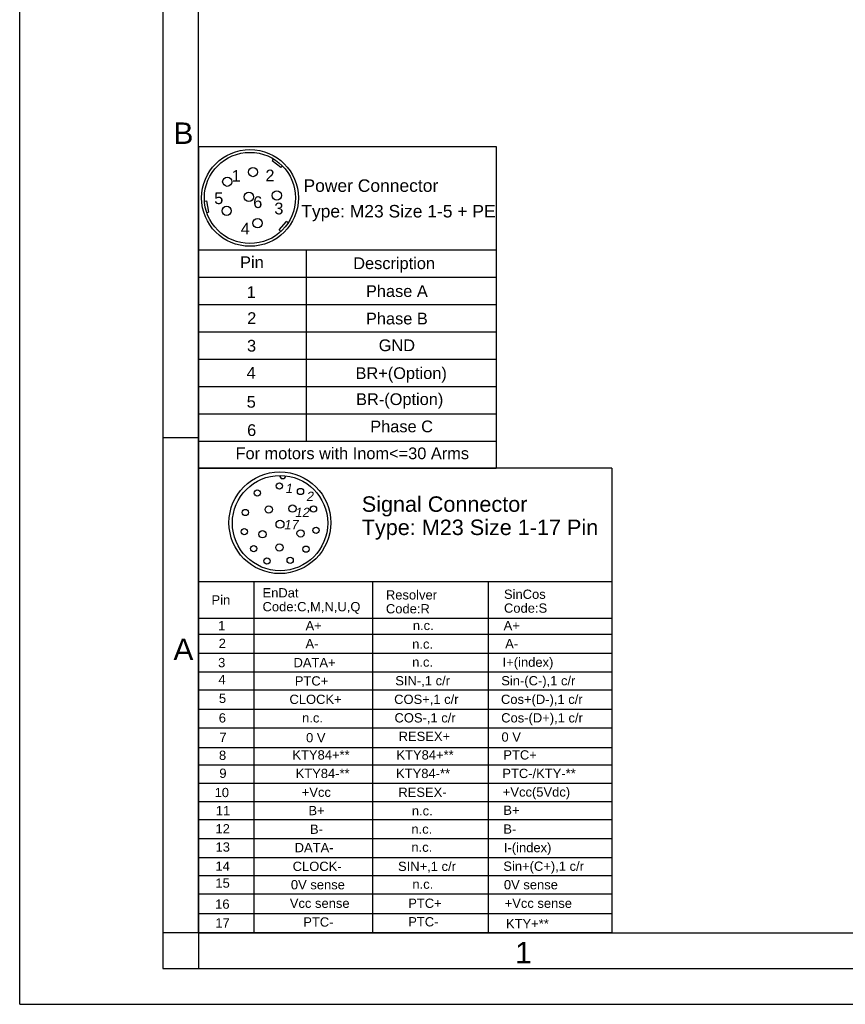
# Model space of a CAD drawing. Header units: millimetres. Extents: x 0 to 420, y 0 to 297.
# Tile 1 of 47: x 0 to 115, y 0 to 138. Entities that reach past the tile are written whole.
import ezdxf

# ---------------------------------------------------------------- set-up
doc = ezdxf.new("R2010")
doc.units = ezdxf.units.MM
doc.header["$LTSCALE"] = 23.1
doc.layers.get('0').update_dxf_attribs({"linetype": 'CONTINUOUS'})
doc.layers.add('DETAIL', color=7, linetype='CONTINUOUS')
doc.styles.get("Standard").update_dxf_attribs({"font": 'arial.ttf'})
doc.styles.add('TEXTSTYLE_2', font='arial.ttf')

# ---------------------------------------------------------------- blocks, each defined once
blk = doc.blocks.new('17PINS_BL2', base_point=(53.88, 42.43))
at = {"layer": 'DETAIL', "color": 2, "linetype": 'CONTINUOUS'}
for p, q in [((25, 74.93), (25, 9.93)), ((82.76, 74.93), (25, 74.93)), ((82.76, 74.93), (82.76, 10)), ((25, 59.1), (82.76, 59.1)), ((32.7, 59.1), (32.7, 10)), ((49.29, 59.1), (49.29, 10)), ((65.49, 59.17), (65.49, 10)), ((25, 53.96), (82.76, 53.96)), ((25, 51.75), (82.76, 51.75)), ((25, 49.09), (82.76, 49.09)), ((25, 46.46), (82.76, 46.46)), ((25, 43.97), (82.76, 43.97)), ((25, 41.24), (82.76, 41.24)), ((25, 38.66), (82.76, 38.66)), ((25, 35.91), (82.76, 35.91)), ((25, 33.5), (82.76, 33.5)), ((25, 30.92), (82.76, 30.92)), ((25, 28.33), (82.76, 28.33)), ((82.76, 25.8), (25, 25.8)), ((25, 23.18), (82.76, 23.18)), ((25, 20.54), (82.76, 20.54)), ((25, 17.99), (82.76, 17.99)), ((25, 15.46), (82.76, 15.46)), ((25, 12.68), (82.76, 12.68)), ((82.69, 10), (25, 10))]:
    blk.add_line(p, q, dxfattribs=at)
for centre, radius in [((36.36, 67.32), 7.11), ((36.39, 67.27), 6.66), ((33.2, 71.47), 0.436), ((36.29, 72.47), 0.436), ((39.24, 71.69), 0.436), ((31.54, 68.75), 0.436), ((34.8, 69.18), 0.509), ((38.13, 69.3), 0.509), ((41.06, 69.25), 0.436), ((36.38, 67.11), 0.557), ((31.39, 66.06), 0.436), ((33.94, 65.71), 0.509), ((39.26, 65.83), 0.509), ((41.42, 66.25), 0.436), ((32.71, 63.7), 0.436), ((36.29, 63.87), 0.509), ((40.02, 63.63), 0.436), ((34.55, 61.98), 0.436), ((37.8, 62.05), 0.436)]:
    blk.add_circle(centre, radius, dxfattribs=at)
blk.add_arc((36.75, 73.92), 0.436, 178.7834, 355.0273, dxfattribs=at)
at = {"layer": 'DETAIL', "color": 2, "linetype": 'CONTINUOUS', "oblique": 10}
for s, height, p in [('1', 1.3, (37.09, 71.47)), ('2', 1.3, (40.02, 70.36)), ('12', 1.296, (38.44, 68.12)), ('17', 1.296, (36.9, 66.41))]:
    blk.add_text(s, height=height, dxfattribs=at).set_placement(p)
at = {"layer": 'DETAIL', "color": 2, "linetype": 'CONTINUOUS'}
for s, height, p in [('Signal Connector', 2.1601, (47.81, 68.85)), ('Type: M23 Size 1-17 Pin', 2.1601, (47.81, 65.6)), ('EnDat', 1.296, (33.94, 56.88)), ('Resolver', 1.296, (51.18, 56.59)), ('SinCos', 1.296, (67.68, 56.68)), ('Pin', 1.296, (26.81, 55.88)), ('Code:C,M,N,U,Q', 1.2961, (33.94, 54.94)), ('Code:R', 1.296, (51.18, 54.65)), ('Code:S', 1.296, (67.68, 54.74)), ('1', 1.3, (27.73, 52.29)), ('A+', 1.296, (39.95, 52.28)), ('n.c.', 1.296, (54.94, 52.32)), ('A+', 1.296, (67.63, 52.3)), ('2', 1.3, (27.81, 49.81)), ('A-', 1.296, (39.94, 49.77)), ('A-', 1.296, (67.85, 49.77)), ('n.c.', 1.296, (54.85, 49.72)), ('3', 1.3, (27.73, 47.12)), ('DATA+', 1.296, (38.27, 47.12)), ('n.c.', 1.296, (54.85, 47.2)), ('I+(index)', 1.296, (67.49, 47.18)), ('4', 1.3, (27.76, 44.74)), ('PTC+', 1.296, (38.45, 44.56)), ('SIN-,1 c/r', 1.296, (52.49, 44.59)), ('Sin-(C-),1 c/r', 1.2961, (67.3, 44.59)), ('5', 1.3, (27.84, 42.12)), ('CLOCK+', 1.296, (37.7, 41.99)), ('COS+,1 c/r', 1.296, (52.33, 41.99)), ('Cos+(D-),1 c/r', 1.2961, (67.26, 41.99)), ('6', 1.3, (27.82, 39.39)), ('n.c.', 1.296, (39.47, 39.4)), ('COS-,1 c/r', 1.296, (52.38, 39.4)), ('Cos-(D+),1 c/r', 1.2961, (67.29, 39.4)), ('7', 1.3, (27.91, 36.67)), ('0 V', 1.296, (40.02, 36.63)), ('RESEX+', 1.296, (52.96, 36.81)), ('0 V', 1.296, (67.33, 36.72)), ('8', 1.3, (27.85, 34.16)), ('KTY84+**', 1.296, (38.11, 34.22)), ('KTY84+**', 1.296, (52.65, 34.22)), ('PTC+', 1.296, (67.59, 34.22)), ('9', 1.3, (27.9, 31.65)), ('KTY84-**', 1.296, (38.56, 31.63)), ('KTY84-**', 1.296, (52.6, 31.63)), ('PTC-/KTY-**', 1.2961, (67.45, 31.63)), ('+Vcc', 1.296, (39.42, 29)), ('RESEX-', 1.296, (52.92, 29)), ('+Vcc(5Vdc)', 1.296, (67.52, 29.03)), ('10', 1.296, (27.24, 28.96)), ('11', 1.296, (27.41, 26.43)), ('B+', 1.296, (40.36, 26.44)), ('B+', 1.296, (67.59, 26.48)), ('n.c.', 1.296, (54.8, 26.4)), ('12', 1.296, (27.36, 23.89)), ('B-', 1.296, (40.57, 23.83)), ('n.c.', 1.296, (54.74, 23.85)), ('B-', 1.296, (67.59, 23.85)), ('13', 1.296, (27.37, 21.34)), ('DATA-', 1.296, (38.43, 21.26)), ('n.c.', 1.296, (54.74, 21.32)), ('I-(index)', 1.296, (67.67, 21.26)), ('14', 1.296, (27.36, 18.66)), ('CLOCK-', 1.296, (38.15, 18.64)), ('SIN+,1 c/r', 1.296, (52.87, 18.64)), ('Sin+(C+),1 c/r', 1.2961, (67.59, 18.66)), ('15', 1.296, (27.35, 16.3)), ('0V sense', 1.296, (37.9, 16.07)), ('n.c.', 1.296, (54.88, 16.15)), ('0V sense', 1.296, (67.67, 16.07)), ('16', 1.296, (27.32, 13.36)), ('Vcc sense', 1.296, (37.75, 13.48)), ('PTC+', 1.296, (54.3, 13.48)), ('+Vcc sense', 1.296, (67.78, 13.48)), ('17', 1.296, (27.34, 10.73)), ('PTC-', 1.296, (39.63, 10.86)), ('PTC-', 1.296, (54.3, 10.89)), ('KTY+**', 1.296, (67.96, 10.63))]:
    blk.add_text(s, height=height, dxfattribs=at).set_placement(p)
blk = doc.blocks.new('6PINS_BL3', base_point=(45.79, 97.43))
at = {"layer": 'DETAIL', "color": 2, "linetype": 'CONTINUOUS'}
for p, q in [((25, 119.93), (66.59, 119.93)), ((25, 119.93), (25, 74.93)), ((66.59, 119.93), (66.59, 74.93)), ((35.43, 118.2), (35.29, 117.97)), ((35.29, 117.97), (36.51, 117.02)), ((36.51, 117.02), (36.71, 117.2)), ((25.83, 112.3), (26.1, 112.31)), ((26.1, 112.31), (26.39, 110.76)), ((26.16, 110.65), (26.39, 110.76)), ((36.28, 108.27), (37.27, 109.43)), ((37.52, 109.27), (37.27, 109.43)), ((36.49, 108.04), (36.28, 108.27)), ((25, 105.47), (66.59, 105.46)), ((40.02, 105.46), (40.01, 78.75)), ((25, 101.65), (66.59, 101.65)), ((25, 97.83), (66.59, 97.83)), ((25, 94.01), (66.59, 94.01)), ((25, 90.2), (66.59, 90.2)), ((25, 86.38), (66.59, 86.38)), ((25, 82.56), (66.59, 82.56)), ((25, 78.75), (40.01, 78.75)), ((40.01, 78.75), (66.59, 78.74)), ((25, 74.93), (66.59, 74.93))]:
    blk.add_line(p, q, dxfattribs=at)
for centre, radius in [((32.18, 112.73), 6.76), ((32.18, 112.73), 6.37), ((32.6, 116.35), 0.649), ((29.01, 115), 0.649), ((32.03, 112.87), 0.649), ((35.93, 113.08), 0.649), ((28.92, 110.93), 0.649), ((33.24, 109.2), 0.649)]:
    blk.add_circle(centre, radius, dxfattribs=at)
for s, height, p in [('1', 1.64, (29.61, 114.99)), ('2', 1.64, (34.34, 115.05)), ('Power Connector', 1.7449, (39.66, 113.58)), ('5', 1.64, (27.18, 111.87)), ('6', 1.64, (32.63, 111.32)), ('3', 1.64, (35.58, 110.43)), ('Type: M23 Size 1-5 + PE', 1.7449, (39.35, 110)), ('4', 1.64, (30.89, 107.63)), ('Pin', 1.636, (30.8, 102.92)), ('Description', 1.6358, (46.61, 102.78)), ('Phase A', 1.636, (48.39, 98.89)), ('1', 1.64, (31.71, 98.74)), ('2', 1.64, (31.79, 95.11)), ('Phase B', 1.636, (48.39, 95.05)), ('3', 1.64, (31.76, 91.25)), ('GND', 1.636, (50.17, 91.31)), ('4', 1.64, (31.71, 87.46)), ('BR+(Option)', 1.6358, (46.93, 87.42)), ('BR-(Option)', 1.6358, (47.01, 83.78)), ('5', 1.64, (31.72, 83.41)), ('Phase C', 1.636, (48.99, 79.97)), ('6', 1.64, (31.78, 79.45)), ('For motors with Inom<=30 Arms', 1.6358, (30.16, 76.21))]:
    blk.add_text(s, height=height, dxfattribs=at).set_placement(p)

msp = doc.modelspace()

# ---------------------------------------------------------------- linework, layer by layer
at = {"color": 2, "linetype": 'CONTINUOUS'}
for p, q in [((0, 0), (0, 297)), ((20, 292), (20, 5)), ((20, 79.25), (25, 79.25)), ((25, 10), (20, 10)), ((25, 10), (25, 5)), ((20, 5), (415, 5)), ((0, 0), (232.75, 0))]:
    msp.add_line(p, q, dxfattribs=at)
at = {"color": 7, "linetype": 'CONTINUOUS'}
for q in [(25, 287), (410, 10)]:
    msp.add_line((25, 10), q, dxfattribs=at)

# ---------------------------------------------------------------- block references
at = {"layer": 'DETAIL', "color": 2, "linetype": 'CONTINUOUS'}
for name, p in [('6PINS_BL3', (45.79246, 97.42752)), ('17PINS_BL2', (53.87815, 42.43021))]:
    msp.add_blockref(name, p, dxfattribs=at)

# ---------------------------------------------------------------- texts
at = {"color": 2, "linetype": 'CONTINUOUS', "char_height": 3, "attachment_point": 1, "line_spacing_factor": 0.9, "style": 'TEXTSTYLE_2'}
for s, insert, width in [('B', (21.4816, 123.27986), 2.7881041), ('A', (21.4816, 51.11363), 2.7881041), ('1', (69.23353, 8.72631), 2.330855)]:
    msp.add_mtext(s, dxfattribs=dict(at, insert=insert, width=width))

doc.saveas('drawing.dxf')
